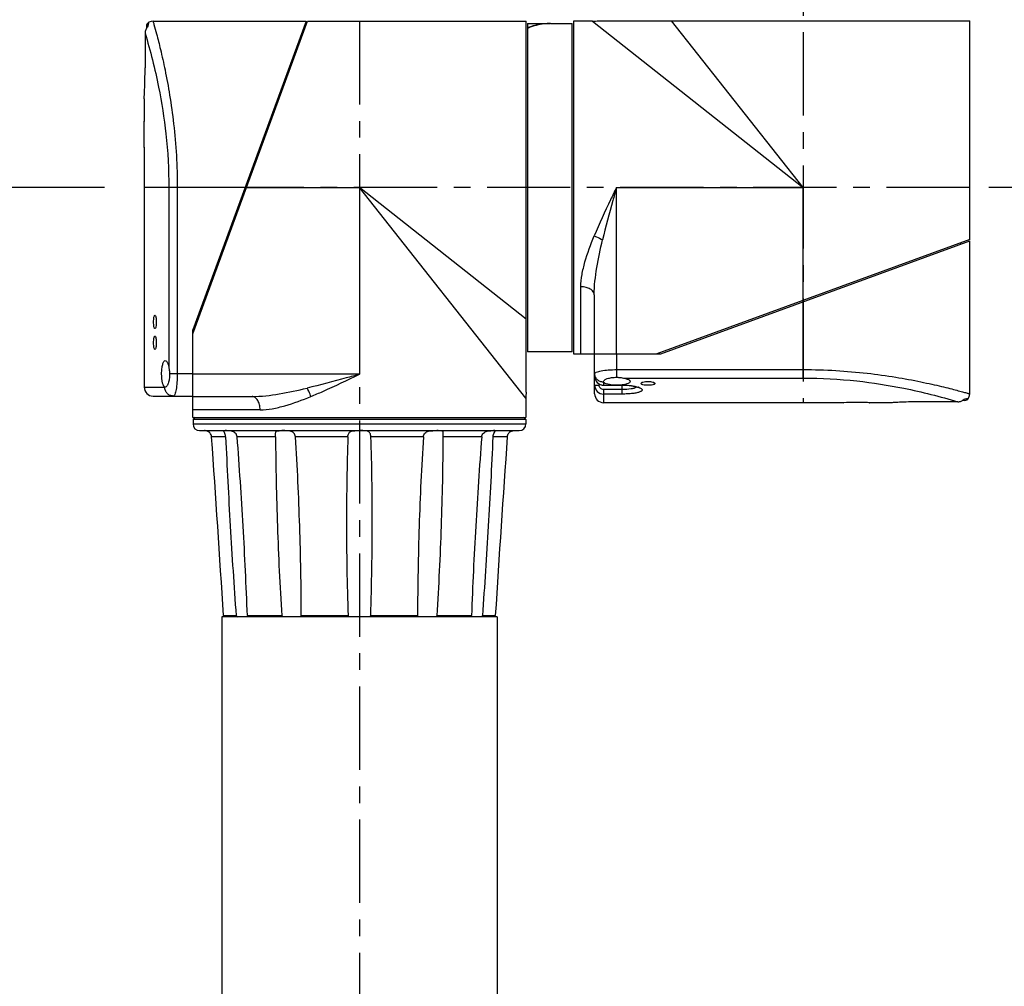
# Model space of a CAD drawing. Header units: millimetres. Extents: x 12 to 2508, y 25 to 1770.
# Tile 27 of 52: x 1513 to 1735, y 1161 to 1379. Entities that reach past the tile are written whole.
import ezdxf

# ---------------------------------------------------------------- set-up
doc = ezdxf.new("R2010")
doc.units = ezdxf.units.MM
doc.linetypes.add('CENTER', pattern=[0.6, 0.375, -0.075, 0.075, -0.075])
for name, color, linetype in [('ARM2_ABL33', 7, 'Continuous'), ('COVER_S_PBL24', 7, 'Continuous'), ('COVER_S_PBL30', 7, 'Continuous'), ('FLANGE_E_PBL3', 7, 'Continuous'), ('FLANGE_J5_PBL34', 7, 'Continuous'), ('HOLDER_S_PBL18', 7, 'Continuous'), ('HOLDER_S_PBL37', 7, 'Continuous'), ('MODULE_S_ABL17', 7, 'Continuous'), ('MODULE_S_ABL2', 7, 'Continuous'), ('new_view_6_VBL0', 7, 'Continuous'), ('PIPE2_PBL43', 7, 'Continuous'), ('RING_S_PBL44', 7, 'Continuous')]:
    doc.layers.add(name, color=color, linetype=linetype)
doc.styles.get("Standard").update_dxf_attribs({"font": 'arial.ttf'})
doc.dimstyles.new('DIMSTYLE_4', dxfattribs={"dimtxt": 16, "dimasz": 12, "dimexe": 1, "dimexo": 0.5, "dimgap": 1, "dimtad": 1, "dimdsep": 46, "dimtxsty": 'Standard', "dimblk": '_FILLED', "dimblk1": '_FILLED', "dimblk2": '_FILLED', "dimcen": 0.09, "dimclrt": 134, "dimazin": 2, "dimtp": 0.5, "dimtm": 0.5, "dimtfac": 1, "dimtofl": 0, "dimtmove": 0, "dimatfit": 3, "dimldrblk": '_FILLED', "dimfxl": 1, "dimtolj": 1, "dimarcsym": 0})
doc.dimstyles.new('DIMSTYLE_8', dxfattribs={"dimtxt": 10, "dimasz": 6, "dimexe": 1, "dimexo": 0.5, "dimtad": 1, "dimdec": 3, "dimdsep": 46, "dimtxsty": 'Standard', "dimblk": '_FILLED', "dimblk1": '_FILLED', "dimblk2": '_FILLED', "dimcen": 0.09, "dimclrt": 134, "dimazin": 2, "dimtol": 1, "dimtp": 0.015, "dimtfac": 0.6, "dimtdec": 3, "dimtofl": 0, "dimtmove": 0, "dimatfit": 1, "dimldrblk": '_FILLED', "dimfxl": 1, "dimtolj": 1, "dimarcsym": 0})

# ---------------------------------------------------------------- blocks, each defined once
blk = doc.blocks.new('_FILLED')
at = {"color": 0, "linetype": 'ByBlock'}
blk.add_solid([(0, 0), (-1, 0.2), (-1, -0.2)], dxfattribs=at)
blk = doc.blocks.new('*D13')
at = {"color": 134, "transparency": 16777216}
for p, q in [((2172.57, 1617.6), (1978.52, 1617.6)), ((1982.52, 1617.6), (1982.52, 1447.6)), ((1982.52, 1277.6), (1982.52, 1447.6)), ((1978.52, 1277.6), (2012.08, 1277.6))]:
    blk.add_line(p, q, dxfattribs=at)
at = {"color": 134, "transparency": 16777216, "xscale": 12, "yscale": 12, "zscale": 12}
for p, rotation in [((1982.52, 1617.6), 90), ((1982.52, 1277.6), 270)]:
    blk.add_blockref('_FILLED', p, dxfattribs=dict(at, rotation=rotation))
at = {"color": 134, "transparency": 16777216, "insert": (1962.52, 1447.6), "char_height": 16, "width": 36.8, "attachment_point": 2, "rotation": 90, "line_spacing_factor": 0.9}
blk.add_mtext('340', dxfattribs=at)
blk = doc.blocks.new('COVER_S_PBL24', base_point=(2199.77, 1612.85))
at = {"layer": 'COVER_S_PBL24', "color": 7}
for p, q in [((2183.52, 1655.1), (2218.02, 1655.1)), ((2218.02, 1655.1), (2192.52, 1585.5)), ((2182.02, 1653.96), (2182.02, 1653.48)), ((2181.72, 1652.42), (2181.72, 1644.6)), ((2181.52, 1637.63), (2181.52, 1637.6)), ((2181.52, 1637.6), (2181.52, 1632.6)), ((2181.52, 1632.6), (2181.52, 1632.5)), ((2181.52, 1626.7), (2181.52, 1626.6)), ((2181.52, 1626.69), (2181.52, 1626.6)), ((2181.52, 1626.6), (2181.52, 1572.6)), ((2192.52, 1574.1), (2192.52, 1585.5)), ((2186.29, 1572.6), (2186.22, 1572.6)), ((2183.52, 1570.6), (2192.52, 1570.6))]:
    blk.add_line(p, q, dxfattribs=at)
at = {"layer": 'COVER_S_PBL24', "color": 2}
for p, q in [((2187.08, 1617.6), (2187.08, 1577.09)), ((2204.28, 1617.6), (2187.08, 1617.6)), ((2188.98, 1617.6), (2188.98, 1575.6)), ((2192.52, 1575.6), (2187.25, 1575.6)), ((2181.52, 1572.6), (2186.16, 1572.6))]:
    blk.add_line(p, q, dxfattribs=at)
at = {"layer": 'COVER_S_PBL24', "color": 7}
for points in [[(2183.52, 1655.1), (2183.11, 1655.05), (2182.57, 1654.86), (2182.52, 1654.83)], [(2182.52, 1654.83), (2182.41, 1654.76), (2182.2, 1654.54), (2182.06, 1654.26), (2182.02, 1653.96)]]:
    blk.add_lwpolyline(points, dxfattribs=at)
for centre, radius, start, end in [((2183.71, 1652.46), 1.98, 134.2954, 137.9221), ((2061.52, 1629.6), 120.04, 0.0002, 1.4323), ((2183.52, 1572.6), 2, 180, 270)]:
    blk.add_arc(centre, radius, start, end, dxfattribs=at)
at = {"layer": 'COVER_S_PBL24', "color": 2}
for centre, radius, start, end in [((2188.22, 1572.6), 2.06, 180.0001, 180.4701), ((2186.16, 1572.84), 0.248, 270.0743, 275.0645)]:
    blk.add_arc(centre, radius, start, end, dxfattribs=at)
for points, knots in [([(2183.52, 1655.1), (2183.59, 1654.86), (2183.85, 1653.9), (2184.44, 1651.79), (2185.29, 1648.38), (2186.32, 1643.79), (2187.35, 1638.21), (2188.58, 1629.39), (2188.98, 1622.4), (2188.98, 1617.6)], [0, 0, 0, 0, 0.019885, 0.07841, 0.172471, 0.297679, 0.448936, 0.620664, 1, 1, 1, 1]), ([(2182.52, 1654.83), (2182.51, 1654.83), (2182.51, 1654.8), (2182.5, 1654.76), (2182.49, 1654.69), (2182.47, 1654.59), (2182.44, 1654.46), (2182.39, 1654.22), (2182.36, 1654.02), (2182.33, 1653.88)], [0, 0, 0, 0, 0.015535, 0.060115, 0.134208, 0.239266, 0.376721, 0.547586, 1, 1, 1, 1]), ([(2181.72, 1652.42), (2182.93, 1648.42), (2184.83, 1640.9), (2186.66, 1629.24), (2187.08, 1621.64), (2187.08, 1617.6)], [0, 0, 0, 0, 0.355025, 0.6571, 1, 1, 1, 1]), ([(2188.98, 1575.6), (2188.98, 1574.95), (2188.94, 1573.76), (2188.77, 1572.22), (2188.53, 1571.21), (2188.3, 1570.72), (2188.15, 1570.6), (2188.08, 1570.6)], [0, 0, 0, 0, 0.370978, 0.685645, 0.900141, 0.962847, 1, 1, 1, 1]), ([(2188.08, 1570.6), (2187.83, 1570.6), (2187.33, 1570.7), (2186.69, 1571.14), (2186.26, 1571.8), (2186.16, 1572.32), (2186.16, 1572.58)], [0, 0, 0, 0, 0.245447, 0.493519, 0.745386, 1, 1, 1, 1])]:
    blk.add_open_spline(points, degree=3, knots=knots, dxfattribs=at)
at = {"layer": 'COVER_S_PBL24', "color": 7}
for points in [[(2181.87, 1653.19), (2181.77, 1652.95), (2181.72, 1652.68), (2181.72, 1652.42)], [(2182.24, 1653.79), (2182.09, 1653.61), (2181.96, 1653.41), (2181.87, 1653.19)]]:
    blk.add_open_spline(points, degree=3, dxfattribs=at)
for points, knots in [([(2181.52, 1637.6), (2181.5, 1637.42), (2181.56, 1638.37), (2181.58, 1638.77), (2181.65, 1640.18), (2181.7, 1642.02), (2181.72, 1643.7), (2181.72, 1644.6)], [0, 0, 0, 0, 0.076215, 0.168696, 0.293087, 0.617447, 1, 1, 1, 1]), ([(2181.52, 1626.6), (2181.52, 1626.67), (2181.52, 1626.97), (2181.54, 1627.58), (2181.55, 1628.51), (2181.55, 1629.21), (2181.55, 1629.6)], [0, 0, 0, 0, 0.076144, 0.29291, 0.617307, 1, 1, 1, 1]), ([(2183.65, 1587.3), (2183.65, 1587.49), (2183.66, 1587.84), (2183.72, 1588.32), (2183.78, 1588.62), (2183.89, 1588.8), (2183.94, 1588.8)], [0, 0, 0, 0, 0.369755, 0.68321, 0.897619, 1, 1, 1, 1]), ([(2183.94, 1588.8), (2184, 1588.8), (2184.11, 1588.62), (2184.18, 1588.32), (2184.25, 1587.84), (2184.26, 1587.49), (2184.26, 1587.3)], [0, 0, 0, 0, 0.103383, 0.31819, 0.631085, 1, 1, 1, 1]), ([(2183.94, 1585.8), (2183.89, 1585.8), (2183.78, 1585.97), (2183.72, 1586.27), (2183.66, 1586.75), (2183.65, 1587.1), (2183.65, 1587.3)], [0, 0, 0, 0, 0.102382, 0.31679, 0.630245, 1, 1, 1, 1]), ([(2184.26, 1587.3), (2184.26, 1587.1), (2184.25, 1586.75), (2184.18, 1586.27), (2184.11, 1585.97), (2184, 1585.8), (2183.94, 1585.8)], [0, 0, 0, 0, 0.368913, 0.681808, 0.896616, 1, 1, 1, 1]), ([(2183.65, 1582.6), (2183.65, 1582.79), (2183.66, 1583.14), (2183.72, 1583.62), (2183.78, 1583.92), (2183.89, 1584.1), (2183.94, 1584.1)], [0, 0, 0, 0, 0.369755, 0.68321, 0.897619, 1, 1, 1, 1]), ([(2183.94, 1584.1), (2184, 1584.1), (2184.11, 1583.92), (2184.18, 1583.62), (2184.25, 1583.14), (2184.26, 1582.79), (2184.26, 1582.6)], [0, 0, 0, 0, 0.103383, 0.31819, 0.631085, 1, 1, 1, 1]), ([(2183.94, 1581.1), (2183.89, 1581.1), (2183.78, 1581.27), (2183.72, 1581.57), (2183.66, 1582.05), (2183.65, 1582.4), (2183.65, 1582.6)], [0, 0, 0, 0, 0.102382, 0.31679, 0.630245, 1, 1, 1, 1]), ([(2184.26, 1582.6), (2184.26, 1582.4), (2184.25, 1582.05), (2184.18, 1581.57), (2184.11, 1581.27), (2184, 1581.1), (2183.94, 1581.1)], [0, 0, 0, 0, 0.368913, 0.681808, 0.896616, 1, 1, 1, 1]), ([(2185.46, 1575.6), (2185.46, 1575.99), (2185.5, 1576.71), (2185.63, 1577.55), (2185.81, 1578.09), (2185.96, 1578.4), (2186.16, 1578.6), (2186.29, 1578.6)], [0, 0, 0, 0, 0.360277, 0.66585, 0.785509, 0.879751, 1, 1, 1, 1]), ([(2186.29, 1578.6), (2186.49, 1578.6), (2186.76, 1578.21), (2186.95, 1577.69), (2187.04, 1577.3), (2187.08, 1577.09)], [0, 0, 0, 0, 0.338756, 0.6312, 1, 1, 1, 1]), ([(2186.22, 1572.6), (2186.09, 1572.64), (2185.84, 1572.97), (2185.53, 1573.96), (2185.46, 1574.91), (2185.46, 1575.6)], [0, 0, 0, 0, 0.129193, 0.348262, 1, 1, 1, 1]), ([(2187.25, 1575.6), (2187.25, 1575.2), (2187.2, 1574.48), (2187.03, 1573.64), (2186.81, 1573.1), (2186.64, 1572.79), (2186.42, 1572.6), (2186.29, 1572.6)], [0, 0, 0, 0, 0.356905, 0.660298, 0.780317, 0.876063, 1, 1, 1, 1]), ([(2187.08, 1577.09), (2187.1, 1576.97), (2187.19, 1576.48), (2187.25, 1575.98), (2187.25, 1575.6)], [0, 0, 0, 0, 0.235411, 1, 1, 1, 1])]:
    blk.add_open_spline(points, degree=3, knots=knots, dxfattribs=at)
at = {"layer": 'COVER_S_PBL24', "color": 2}
blk.add_open_spline([(2186.22, 1572.6), (2186.21, 1572.6), (2186.19, 1572.6), (2186.18, 1572.6)], degree=3, dxfattribs=at)
blk = doc.blocks.new('HOLDER_S_PBL37', base_point=(2230.07, 1610.45))
at = {"layer": 'HOLDER_S_PBL37', "color": 7}
for p, q in [((2192.52, 1584.6), (2218.32, 1655.1)), ((2218.32, 1655.1), (2267.62, 1655.1)), ((2267.62, 1571.51), (2267.62, 1655.1)), ((2217.28, 1653.1), (2217.59, 1653.1)), ((2192.52, 1565.8), (2192.52, 1584.6)), ((2192.52, 1570.5), (2205.85, 1570.5)), ((2267.52, 1570.1), (2267.52, 1565.8)), ((2192.52, 1565.8), (2267.52, 1565.8))]:
    blk.add_line(p, q, dxfattribs=at)
at = {"layer": 'HOLDER_S_PBL37', "color": 2}
for p, q in [((2204.28, 1617.6), (2230.02, 1617.6)), ((2230.02, 1617.6), (2230.02, 1575.5)), ((2267.52, 1570.1), (2230.02, 1617.6)), ((2267.62, 1587.91), (2230.02, 1617.6)), ((2230.02, 1575.5), (2192.52, 1575.5)), ((2207.64, 1567.5), (2192.52, 1567.5))]:
    blk.add_line(p, q, dxfattribs=at)
at = {"layer": 'HOLDER_S_PBL37', "color": 7}
blk.add_arc((2277.53, 1570.1), 10.01, 171.8955, 179.9942, dxfattribs=at)
at = {"layer": 'HOLDER_S_PBL37', "color": 2}
for points, knots in [([(2230.02, 1575.5), (2229.03, 1575.22), (2225.11, 1574.14), (2221.19, 1573.08), (2218.22, 1572.37)], [0, 0, 0, 0, 0.251279, 1, 1, 1, 1]), ([(2219.1, 1570.5), (2220.01, 1570.87), (2223.69, 1572.45), (2227.3, 1574.19), (2230.02, 1575.5)], [0, 0, 0, 0, 0.245874, 1, 1, 1, 1]), ([(2205.85, 1570.5), (2207.9, 1570.5), (2212.07, 1571), (2216.15, 1571.88), (2218.22, 1572.37)], [0, 0, 0, 0, 0.489936, 1, 1, 1, 1]), ([(2219.1, 1570.5), (2219.04, 1570.67), (2218.79, 1571.31), (2218.49, 1571.94), (2218.22, 1572.37)], [0, 0, 0, 0, 0.263076, 1, 1, 1, 1]), ([(2207.64, 1567.5), (2207.64, 1567.88), (2207.56, 1568.62), (2207.19, 1569.59), (2206.63, 1570.3), (2206.09, 1570.5), (2205.85, 1570.5)], [0, 0, 0, 0, 0.304409, 0.580241, 0.809815, 1, 1, 1, 1]), ([(2207.64, 1567.5), (2208.56, 1567.5), (2210.45, 1567.7), (2214.32, 1568.64), (2217.18, 1569.71), (2219.1, 1570.5)], [0, 0, 0, 0, 0.231676, 0.477405, 1, 1, 1, 1])]:
    blk.add_open_spline(points, degree=3, knots=knots, dxfattribs=at)
blk = doc.blocks.new('*D18')
at = {"color": 134, "transparency": 16777216}
for p, q in [((2351.72, 1682.6), (2411.52, 1682.6)), ((2407.52, 1682.6), (2407.52, 1650.1)), ((2407.52, 1617.6), (2407.52, 1650.1)), ((2411.52, 1617.6), (2371.81, 1617.6))]:
    blk.add_line(p, q, dxfattribs=at)
at = {"color": 134, "transparency": 16777216, "xscale": 12, "yscale": 12, "zscale": 12}
for p, rotation in [((2407.52, 1682.6), 90), ((2407.52, 1617.6), 270)]:
    blk.add_blockref('_FILLED', p, dxfattribs=dict(at, rotation=rotation))
at = {"color": 134, "transparency": 16777216, "insert": (2387.52, 1650.1), "char_height": 16, "width": 24.5333, "attachment_point": 2, "rotation": 90, "line_spacing_factor": 0.9}
blk.add_mtext('65', dxfattribs=at)
blk = doc.blocks.new('HOLDER_S_PBL18', base_point=(2195.017, 1556.596))
at = {"layer": 'HOLDER_S_PBL18', "color": 7}
for p, q in [((2278.217, 1655.096), (2278.217, 1580.096)), ((2282.517, 1655.096), (2278.217, 1655.096)), ((2283.928, 1655.196), (2367.517, 1655.196)), ((2367.517, 1605.896), (2367.517, 1655.196)), ((2367.517, 1605.896), (2297.017, 1580.096)), ((2365.517, 1604.864), (2365.517, 1605.164)), ((2282.917, 1593.43), (2282.917, 1580.096)), ((2278.217, 1580.096), (2297.017, 1580.096))]:
    blk.add_line(p, q, dxfattribs=at)
at = {"layer": 'HOLDER_S_PBL18', "color": 2}
for p, q in [((2282.517, 1655.096), (2330.017, 1617.596)), ((2330.017, 1617.596), (2300.333, 1655.196)), ((2287.917, 1580.096), (2287.917, 1617.596)), ((2287.917, 1617.596), (2330.017, 1617.596)), ((2330.017, 1591.857), (2330.017, 1617.596)), ((2279.917, 1580.096), (2279.917, 1595.22))]:
    blk.add_line(p, q, dxfattribs=at)
at = {"layer": 'HOLDER_S_PBL18', "color": 7}
blk.add_arc((2282.516, 1665.109), 10.013, 270.00576, 278.10446, dxfattribs=at)
at = {"layer": 'HOLDER_S_PBL18', "color": 2}
for points, knots in [([(2287.917, 1617.596), (2287.479, 1616.684), (2285.748, 1613.074), (2284.053, 1609.444), (2282.917, 1606.677)], [0, 0, 0, 0, 0.2528914, 1, 1, 1, 1]), ([(2287.917, 1617.596), (2287.644, 1616.612), (2286.556, 1612.693), (2285.496, 1608.766), (2284.792, 1605.803)], [0, 0, 0, 0, 0.2512811, 1, 1, 1, 1]), ([(2279.917, 1595.22), (2279.917, 1596.139), (2280.123, 1598.034), (2281.056, 1601.895), (2282.13, 1604.759), (2282.917, 1606.677)], [0, 0, 0, 0, 0.2316282, 0.4773625, 1, 1, 1, 1]), ([(2282.917, 1606.677), (2283.089, 1606.617), (2283.734, 1606.374), (2284.361, 1606.073), (2284.792, 1605.803)], [0, 0, 0, 0, 0.2630713, 1, 1, 1, 1]), ([(2282.917, 1593.43), (2282.917, 1595.477), (2283.422, 1599.648), (2284.3, 1603.73), (2284.792, 1605.803)], [0, 0, 0, 0, 0.489992, 1, 1, 1, 1]), ([(2282.917, 1593.43), (2282.917, 1593.671), (2282.716, 1594.205), (2282.011, 1594.772), (2281.041, 1595.137), (2280.303, 1595.22), (2279.917, 1595.22)], [0, 0, 0, 0, 0.1901305, 0.419649, 0.6955124, 1, 1, 1, 1])]:
    blk.add_open_spline(points, degree=3, knots=knots, dxfattribs=at)
blk = doc.blocks.new('COVER_S_PBL30', base_point=(2325.27, 1587.35))
at = {"layer": 'COVER_S_PBL30', "color": 7}
for p, q in [((2297.92, 1580.1), (2367.52, 1605.6)), ((2367.52, 1571.1), (2367.52, 1605.6)), ((2283.02, 1571.1), (2283.02, 1580.1)), ((2286.52, 1580.1), (2297.92, 1580.1)), ((2285.03, 1573.8), (2285.02, 1573.87)), ((2285.02, 1573.04), (2289.22, 1573.04)), ((2339.02, 1569.1), (2285.02, 1569.1)), ((2339.02, 1569.1), (2339.12, 1569.1)), ((2344.92, 1569.1), (2345.02, 1569.1)), ((2344.92, 1569.1), (2345.02, 1569.1)), ((2350.02, 1569.1), (2345.02, 1569.1)), ((2350.02, 1569.1), (2350.06, 1569.1)), ((2364.84, 1569.3), (2357.02, 1569.3)), ((2366.38, 1569.6), (2365.9, 1569.6))]:
    blk.add_line(p, q, dxfattribs=at)
at = {"layer": 'COVER_S_PBL30', "color": 2}
for p, q in [((2330.02, 1574.66), (2330.02, 1591.86)), ((2288.02, 1574.83), (2288.02, 1580.1)), ((2288.02, 1576.56), (2330.02, 1576.56)), ((2283.02, 1573.05), (2284.02, 1573.05)), ((2284.02, 1573.34), (2284.02, 1573.05)), ((2285.02, 1573.74), (2285.02, 1573.04)), ((2285.02, 1573.08), (2287.06, 1573.08)), ((2288.97, 1573.08), (2289.22, 1573.08)), ((2289.22, 1571.05), (2289.22, 1573.08)), ((2289.51, 1574.66), (2330.02, 1574.66)), ((2285.02, 1572.04), (2285.02, 1569.1)), ((2289.22, 1572.04), (2285.02, 1572.04)), ((2289.22, 1571.05), (2285.02, 1571.05))]:
    blk.add_line(p, q, dxfattribs=at)
at = {"layer": 'COVER_S_PBL30', "color": 7}
for points in [[(2283.02, 1575.08), (2283.04, 1574.77), (2283.18, 1574.28), (2283.44, 1573.83), (2283.8, 1573.46), (2284.24, 1573.2), (2284.73, 1573.07), (2285.02, 1573.04)], [(2289.22, 1573.04), (2289.95, 1573.03), (2290.85, 1572.96), (2291.66, 1572.84), (2292.27, 1572.7), (2292.65, 1572.58), (2292.85, 1572.49), (2292.89, 1572.47)], [(2367.25, 1570.09), (2367.28, 1570.15), (2367.47, 1570.69), (2367.52, 1571.1)], [(2366.38, 1569.6), (2366.68, 1569.64), (2366.96, 1569.78), (2367.18, 1569.99), (2367.25, 1570.1)]]:
    blk.add_lwpolyline(points, dxfattribs=at)
at = {"layer": 'COVER_S_PBL30', "color": 2}
for centre, radius, start, end in [((2285.02, 1575.08), 2, 179.9825, 269.9761), ((2285.02, 1573.05), 2, 179.9957, 269.9925), ((2285.02, 1575.8), 2.06, 269.5475, 269.9999), ((2291.46, 1568.51), 4.33, 69.8881, 70.7773)]:
    blk.add_arc(centre, radius, start, end, dxfattribs=at)
at = {"layer": 'COVER_S_PBL30', "color": 7}
for centre, radius, start, end in [((2285.02, 1571.1), 2, 180, 270), ((2342.02, 1449.09), 120.04, 90.0002, 91.4323), ((2364.88, 1571.29), 1.98, 312.078, 315.7043)]:
    blk.add_arc(centre, radius, start, end, dxfattribs=at)
at = {"layer": 'COVER_S_PBL30', "color": 2}
for points, knots in [([(2283.02, 1575.66), (2283.02, 1575.72), (2283.14, 1575.88), (2283.63, 1576.11), (2284.64, 1576.34), (2286.19, 1576.52), (2287.37, 1576.56), (2288.02, 1576.56)], [0, 0, 0, 0, 0.037151, 0.09985, 0.314351, 0.629026, 1, 1, 1, 1]), ([(2285, 1573.74), (2284.74, 1573.74), (2284.22, 1573.84), (2283.57, 1574.27), (2283.12, 1574.9), (2283.02, 1575.41), (2283.02, 1575.66)], [0, 0, 0, 0, 0.254544, 0.506373, 0.754489, 1, 1, 1, 1]), ([(2330.02, 1576.56), (2332.47, 1576.56), (2337.28, 1576.42), (2344.24, 1575.82), (2350.63, 1574.93), (2355.48, 1574.03), (2358.9, 1573.29), (2361.08, 1572.79), (2362.97, 1572.32), (2364.53, 1571.92), (2365.79, 1571.58), (2366.57, 1571.37), (2367.11, 1571.21), (2367.25, 1571.18), (2367.58, 1571.07), (2367.52, 1571.1)], [0, 0, 0, 0, 0.193425, 0.379421, 0.551117, 0.702351, 0.768536, 0.827548, 0.878764, 0.9216, 0.955533, 0.980118, 0.988792, 0.995012, 1, 1, 1, 1]), ([(2285.02, 1572.04), (2284.76, 1572.04), (2284.23, 1572.26), (2284.02, 1572.8), (2284.02, 1573.05)], [0, 0, 0, 0, 0.499592, 1, 1, 1, 1]), ([(2289.22, 1573.08), (2289.91, 1573.08), (2291.14, 1573), (2292.37, 1572.77), (2292.88, 1572.59)], [0, 0, 0, 0, 0.560724, 1, 1, 1, 1]), ([(2330.02, 1574.66), (2334.06, 1574.66), (2341.66, 1574.24), (2353.32, 1572.41), (2360.84, 1570.51), (2364.84, 1569.3)], [0, 0, 0, 0, 0.3429, 0.644974, 1, 1, 1, 1]), ([(2292.52, 1572.63), (2292.37, 1572.52), (2291.95, 1572.34), (2290.85, 1572.09), (2289.9, 1572.04), (2289.22, 1572.04)], [0, 0, 0, 0, 0.163766, 0.396179, 1, 1, 1, 1]), ([(2292.94, 1572.57), (2293.13, 1572.5), (2293.38, 1572.4), (2293.63, 1572.19), (2293.72, 1572.05), (2293.72, 1571.89), (2293.62, 1571.75), (2293.44, 1571.63), (2293.2, 1571.52), (2292.88, 1571.41), (2292.34, 1571.28), (2291.52, 1571.16), (2290.41, 1571.07), (2289.63, 1571.05), (2289.22, 1571.05)], [0, 0, 0, 0, 0.103332, 0.139101, 0.166272, 0.189678, 0.21663, 0.252267, 0.29861, 0.356127, 0.424582, 0.59087, 0.787364, 1, 1, 1, 1]), ([(2366.3, 1569.91), (2366.44, 1569.94), (2366.64, 1569.97), (2366.88, 1570.02), (2367.01, 1570.05), (2367.11, 1570.07), (2367.19, 1570.09), (2367.22, 1570.09), (2367.25, 1570.1), (2367.25, 1570.1)], [0, 0, 0, 0, 0.452428, 0.622623, 0.76004, 0.866147, 0.941344, 0.985823, 1, 1, 1, 1])]:
    blk.add_open_spline(points, degree=3, knots=knots, dxfattribs=at)
at = {"layer": 'COVER_S_PBL30', "color": 7}
for points, knots in [([(2285.02, 1573.87), (2285.02, 1574), (2285.21, 1574.21), (2285.53, 1574.39), (2286.06, 1574.61), (2286.9, 1574.78), (2287.63, 1574.83), (2288.02, 1574.83)], [0, 0, 0, 0, 0.123919, 0.219665, 0.339694, 0.64311, 1, 1, 1, 1]), ([(2287.06, 1573.08), (2286.58, 1573.12), (2285.93, 1573.22), (2285.25, 1573.5), (2285.05, 1573.7), (2285.03, 1573.8)], [0, 0, 0, 0, 0.650706, 0.86335, 1, 1, 1, 1]), ([(2288.02, 1573.05), (2287.78, 1573.05), (2287.46, 1573.05), (2287.14, 1573.07), (2287.06, 1573.08)], [0, 0, 0, 0, 0.755742, 1, 1, 1, 1]), ([(2288.02, 1574.83), (2288.15, 1574.83), (2288.65, 1574.81), (2289.15, 1574.72), (2289.51, 1574.66)], [0, 0, 0, 0, 0.260756, 1, 1, 1, 1]), ([(2288.97, 1573.08), (2288.89, 1573.07), (2288.58, 1573.05), (2288.26, 1573.05), (2288.02, 1573.05)], [0, 0, 0, 0, 0.244258, 1, 1, 1, 1]), ([(2291.02, 1573.87), (2291.02, 1573.77), (2290.91, 1573.61), (2290.69, 1573.47), (2290.34, 1573.32), (2289.76, 1573.17), (2289.25, 1573.1), (2288.97, 1573.08)], [0, 0, 0, 0, 0.128667, 0.220665, 0.335399, 0.631183, 1, 1, 1, 1]), ([(2289.51, 1574.66), (2289.72, 1574.62), (2290.11, 1574.53), (2290.63, 1574.33), (2291.02, 1574.07), (2291.02, 1573.87)], [0, 0, 0, 0, 0.368796, 0.661229, 1, 1, 1, 1]), ([(2293.45, 1573.44), (2293.45, 1573.51), (2293.61, 1573.66), (2294.13, 1573.83), (2294.64, 1573.89), (2295.02, 1573.89)], [0, 0, 0, 0, 0.119084, 0.333763, 1, 1, 1, 1]), ([(2295.02, 1573.02), (2294.64, 1573.02), (2294.19, 1573.05), (2293.72, 1573.2), (2293.55, 1573.27), (2293.45, 1573.38), (2293.45, 1573.44)], [0, 0, 0, 0, 0.6676, 0.787748, 0.882103, 1, 1, 1, 1]), ([(2295.02, 1573.89), (2295.39, 1573.89), (2295.9, 1573.83), (2296.43, 1573.66), (2296.59, 1573.51), (2296.59, 1573.44)], [0, 0, 0, 0, 0.666244, 0.880911, 1, 1, 1, 1]), ([(2296.59, 1573.44), (2296.59, 1573.38), (2296.48, 1573.27), (2296.32, 1573.2), (2295.84, 1573.05), (2295.39, 1573.02), (2295.02, 1573.02)], [0, 0, 0, 0, 0.117889, 0.212245, 0.3324, 1, 1, 1, 1]), ([(2345.02, 1569.1), (2344.94, 1569.1), (2344.65, 1569.1), (2344.03, 1569.12), (2343.11, 1569.13), (2342.4, 1569.13), (2342.02, 1569.13)], [0, 0, 0, 0, 0.076144, 0.29291, 0.617307, 1, 1, 1, 1]), ([(2357.02, 1569.3), (2356.12, 1569.3), (2354.47, 1569.28), (2352.32, 1569.22), (2350.88, 1569.14), (2350.19, 1569.11), (2350.02, 1569.1)], [0, 0, 0, 0, 0.382551, 0.706911, 0.923785, 1, 1, 1, 1])]:
    blk.add_open_spline(points, degree=3, knots=knots, dxfattribs=at)
at = {"layer": 'COVER_S_PBL30', "color": 2}
blk.add_open_spline([(2285.02, 1573.74), (2285.02, 1573.76), (2285.02, 1573.78), (2285.03, 1573.8)], degree=3, dxfattribs=at)
at = {"layer": 'COVER_S_PBL30', "color": 7}
for points in [[(2364.84, 1569.3), (2365.1, 1569.3), (2365.37, 1569.35), (2365.61, 1569.45)], [(2365.61, 1569.45), (2365.83, 1569.54), (2366.03, 1569.66), (2366.21, 1569.82)]]:
    blk.add_open_spline(points, degree=3, dxfattribs=at)
blk = doc.blocks.new('MODULE_S_ABL17', base_point=(2195.02, 1556.6))
at = {"layer": 'COVER_S_PBL30'}
blk.add_blockref('COVER_S_PBL30', (2325.27, 1587.35), dxfattribs=at)
at = {"layer": 'HOLDER_S_PBL18'}
blk.add_blockref('HOLDER_S_PBL18', (2195.02, 1556.6), dxfattribs=at)
blk = doc.blocks.new('FLANGE_J5_PBL34', base_point=(2230.02, 1543.3))
at = {"layer": 'FLANGE_J5_PBL34', "color": 7}
for p, q in [((2193.02, 1565.8), (2192.52, 1565.3)), ((2192.52, 1565.3), (2192.52, 1564.3)), ((2267.52, 1565.3), (2192.52, 1565.3)), ((2267.02, 1565.8), (2267.52, 1565.3)), ((2267.52, 1565.3), (2267.52, 1564.3)), ((2194.02, 1562.8), (2266.02, 1562.8)), ((2199.4, 1521.1), (2202.23, 1521.1)), ((2204.78, 1521.1), (2212.5, 1521.1)), ((2216.92, 1521.03), (2216.92, 1521.1)), ((2216.92, 1521.1), (2227.47, 1521.1)), ((2232.56, 1521.1), (2243.12, 1521.1)), ((2243.12, 1521.1), (2243.12, 1521.03)), ((2247.53, 1521.1), (2255.26, 1521.1)), ((2257.8, 1521.1), (2260.63, 1521.1))]:
    blk.add_line(p, q, dxfattribs=at)
at = {"layer": 'FLANGE_J5_PBL34', "color": 2}
for p, q in [((2192.52, 1564.3), (2267.52, 1564.3)), ((2199.88, 1561.4), (2196.71, 1561.4)), ((2211.12, 1561.4), (2202.47, 1561.4)), ((2227.43, 1561.4), (2215.61, 1561.4)), ((2244.43, 1561.4), (2232.61, 1561.4)), ((2257.57, 1561.4), (2248.91, 1561.4)), ((2263.32, 1561.4), (2260.16, 1561.4))]:
    blk.add_line(p, q, dxfattribs=at)
at = {"layer": 'FLANGE_J5_PBL34', "color": 7}
for centre, radius, start, end in [((2194.02, 1564.3), 1.5, 180, 270), ((2266.02, 1564.3), 1.5, 270, 360), ((-5034.08, 1058.15), 7248.28, 3.661962, 3.981237), ((2772.46, 1542.97), 545.35, 178.0641, 180.0746), ((1687.81, 1542.98), 545.11, 359.925, 1.9364), ((9494.11, 1058.15), 7248.28, 176.018763, 176.338038), ((2835.45, 1541.81), 608.34, 179.9572, 181.95124), ((1624.31, 1541.81), 608.6, 358.04918, 0.04235), ((2142.36, 1462.57), 81.73, 45.4394, 45.7393), ((2212.05, 1532.56), 15.09, 229.407, 231.1859), ((2217.15, 1525.73), 6.56, 224.8983, 228.719), ((2230.04, 1522.53), 2.95, 209.187, 216.1048), ((2229.99, 1522.53), 2.95, 323.8947, 330.8129), ((2245.17, 1521.03), 2.05, 179.9978, 181.0804), ((2245.02, 1521.03), 1.91, 181.0238, 186.9887), ((2242.88, 1525.73), 6.56, 311.2806, 315.1015), ((2247.98, 1532.56), 15.09, 308.8139, 310.5929), ((2317.67, 1462.57), 81.73, 134.2608, 134.5607)]:
    blk.add_arc(centre, radius, start, end, dxfattribs=at)
for points, knots in [([(2196.71, 1561.4), (2196.69, 1561.7), (2196.5, 1562.15), (2196.07, 1562.52), (2195.76, 1562.68), (2195.53, 1562.75), (2195.37, 1562.78), (2195.28, 1562.79), (2195.22, 1562.8), (2195.16, 1562.79), (2195.14, 1562.8), (2195.12, 1562.79), (2195.12, 1562.8)], [0, 0, 0, 0, 0.398478, 0.576573, 0.726732, 0.845114, 0.892037, 0.930654, 0.960867, 0.982562, 0.995633, 1, 1, 1, 1]), ([(2199.4, 1562.75), (2199.4, 1562.79), (2199.6, 1562.8), (2199.7, 1562.8), (2199.79, 1562.8)], [0, 0, 0, 0, 0.269402, 1, 1, 1, 1]), ([(2199.88, 1561.4), (2199.87, 1561.58), (2199.82, 1561.93), (2199.64, 1562.34), (2199.5, 1562.59), (2199.4, 1562.71), (2199.4, 1562.75)], [0, 0, 0, 0, 0.388948, 0.707111, 0.910969, 1, 1, 1, 1]), ([(2202.47, 1561.4), (2202.46, 1561.56), (2202.37, 1561.88), (2201.98, 1562.39), (2201.27, 1562.72), (2200.48, 1562.8), (2200, 1562.8), (2199.79, 1562.8)], [0, 0, 0, 0, 0.14437, 0.288763, 0.568855, 0.815868, 1, 1, 1, 1]), ([(2211.12, 1561.93), (2211.12, 1562.04), (2211.12, 1562.23), (2211.16, 1562.48), (2211.27, 1562.66), (2211.45, 1562.75), (2211.67, 1562.78), (2212.05, 1562.8), (2212.35, 1562.8), (2212.57, 1562.8)], [0, 0, 0, 0, 0.156828, 0.27468, 0.364256, 0.45244, 0.558175, 0.685852, 1, 1, 1, 1]), ([(2211.12, 1561.4), (2211.12, 1561.44), (2211.12, 1561.62), (2211.12, 1561.8), (2211.12, 1561.93)], [0, 0, 0, 0, 0.261025, 1, 1, 1, 1]), ([(2215.61, 1561.4), (2215.59, 1561.7), (2215.33, 1562.34), (2214.42, 1562.74), (2213.49, 1562.8), (2212.87, 1562.8), (2212.57, 1562.8)], [0, 0, 0, 0, 0.249101, 0.497694, 0.756772, 1, 1, 1, 1]), ([(2227.43, 1561.4), (2227.43, 1561.54), (2227.46, 1561.81), (2227.58, 1562.18), (2227.79, 1562.47), (2228.09, 1562.65), (2228.43, 1562.74), (2228.96, 1562.8), (2229.37, 1562.8), (2229.65, 1562.8)], [0, 0, 0, 0, 0.139292, 0.265157, 0.376781, 0.484878, 0.600088, 0.725541, 1, 1, 1, 1]), ([(2232.61, 1561.4), (2232.6, 1561.55), (2232.57, 1561.84), (2232.43, 1562.24), (2232.17, 1562.54), (2231.81, 1562.7), (2231.42, 1562.77), (2230.82, 1562.8), (2230.36, 1562.8), (2230.05, 1562.8)], [0, 0, 0, 0, 0.137016, 0.258961, 0.367147, 0.475489, 0.593675, 0.722527, 1, 1, 1, 1]), ([(2244.43, 1561.4), (2244.45, 1561.7), (2244.7, 1562.34), (2245.62, 1562.74), (2246.54, 1562.8), (2247.17, 1562.8), (2247.47, 1562.8)], [0, 0, 0, 0, 0.249101, 0.497694, 0.756772, 1, 1, 1, 1]), ([(2248.92, 1561.93), (2248.92, 1562.04), (2248.91, 1562.23), (2248.88, 1562.48), (2248.77, 1562.66), (2248.58, 1562.75), (2248.37, 1562.78), (2247.99, 1562.8), (2247.68, 1562.8), (2247.47, 1562.8)], [0, 0, 0, 0, 0.156828, 0.27468, 0.364256, 0.45244, 0.558175, 0.685852, 1, 1, 1, 1]), ([(2248.91, 1561.4), (2248.91, 1561.44), (2248.91, 1561.62), (2248.92, 1561.8), (2248.92, 1561.93)], [0, 0, 0, 0, 0.261025, 1, 1, 1, 1]), ([(2257.57, 1561.4), (2257.58, 1561.56), (2257.67, 1561.88), (2258.05, 1562.39), (2258.77, 1562.72), (2259.56, 1562.8), (2260.04, 1562.8), (2260.24, 1562.8)], [0, 0, 0, 0, 0.14437, 0.288763, 0.568855, 0.815868, 1, 1, 1, 1]), ([(2260.16, 1561.4), (2260.16, 1561.58), (2260.22, 1561.93), (2260.39, 1562.34), (2260.53, 1562.59), (2260.63, 1562.71), (2260.63, 1562.75)], [0, 0, 0, 0, 0.388948, 0.707111, 0.910969, 1, 1, 1, 1]), ([(2260.63, 1562.75), (2260.63, 1562.79), (2260.43, 1562.8), (2260.34, 1562.8), (2260.24, 1562.8)], [0, 0, 0, 0, 0.269402, 1, 1, 1, 1]), ([(2263.32, 1561.4), (2263.34, 1561.7), (2263.57, 1562.25), (2264.22, 1562.71), (2264.7, 1562.8), (2264.92, 1562.8)], [0, 0, 0, 0, 0.390869, 0.713984, 1, 1, 1, 1]), ([(2199.88, 1561.4), (2200.17, 1554.68), (2200.87, 1541.24), (2201.74, 1527.81), (2202.23, 1521.1)], [0, 0, 0, 0, 0.499756, 1, 1, 1, 1]), ([(2204.78, 1521.1), (2204.52, 1527.82), (2203.87, 1541.26), (2202.99, 1554.69), (2202.47, 1561.4)], [0, 0, 0, 0, 0.499771, 1, 1, 1, 1]), ([(2211.12, 1561.4), (2211.15, 1554.68), (2211.46, 1541.24), (2212.09, 1527.81), (2212.5, 1521.1)], [0, 0, 0, 0, 0.499728, 1, 1, 1, 1]), ([(2216.92, 1521.1), (2216.9, 1527.81), (2216.65, 1541.26), (2216.04, 1554.69), (2215.61, 1561.4)], [0, 0, 0, 0, 0.499798, 1, 1, 1, 1]), ([(2244.43, 1561.4), (2243.99, 1554.69), (2243.38, 1541.26), (2243.13, 1527.81), (2243.12, 1521.1)], [0, 0, 0, 0, 0.500202, 1, 1, 1, 1]), ([(2247.53, 1521.1), (2247.95, 1527.81), (2248.57, 1541.24), (2248.88, 1554.68), (2248.91, 1561.4)], [0, 0, 0, 0, 0.500272, 1, 1, 1, 1]), ([(2257.57, 1561.4), (2257.04, 1554.69), (2256.17, 1541.26), (2255.51, 1527.82), (2255.26, 1521.1)], [0, 0, 0, 0, 0.500229, 1, 1, 1, 1]), ([(2257.8, 1521.1), (2258.29, 1527.81), (2259.16, 1541.24), (2259.87, 1554.68), (2260.16, 1561.4)], [0, 0, 0, 0, 0.500244, 1, 1, 1, 1])]:
    blk.add_open_spline(points, degree=3, knots=knots, dxfattribs=at)
for points in [[(2204.95, 1520.8), (2204.89, 1520.9), (2204.84, 1521), (2204.78, 1521.1)], [(2216.9, 1520.8), (2216.91, 1520.87), (2216.92, 1520.95), (2216.92, 1521.03)], [(2255.26, 1521.1), (2255.2, 1521), (2255.14, 1520.9), (2255.09, 1520.8)]]:
    blk.add_open_spline(points, degree=3, dxfattribs=at)
blk = doc.blocks.new('PIPE2_PBL43', base_point=(2230.02, 1433.95))
at = {"layer": 'PIPE2_PBL43', "color": 7}
for p, q in [((2199.02, 1520.8), (2199.02, 1347.1)), ((2261.02, 1520.8), (2199.02, 1520.8)), ((2261.02, 1520.8), (2261.02, 1347.1)), ((2261.02, 1347.1), (2199.02, 1347.1))]:
    blk.add_line(p, q, dxfattribs=at)
blk = doc.blocks.new('ARM2_ABL33', base_point=(2230.02, 1440.5))
at = {"layer": 'FLANGE_J5_PBL34'}
blk.add_blockref('FLANGE_J5_PBL34', (2230.02, 1543.3), dxfattribs=at)
at = {"layer": 'PIPE2_PBL43'}
blk.add_blockref('PIPE2_PBL43', (2230.02, 1433.95), dxfattribs=at)
blk = doc.blocks.new('RING_S_PBL44', base_point=(2272.92, 1617.6))
at = {"layer": 'RING_S_PBL44', "color": 7}
for p, q in [((2267.92, 1654.6), (2267.92, 1580.6)), ((2267.92, 1654.6), (2272.92, 1654.6)), ((2273.09, 1654.6), (2277.92, 1654.6)), ((2277.92, 1580.6), (2277.92, 1654.6)), ((2277.92, 1580.6), (2267.92, 1580.6))]:
    blk.add_line(p, q, dxfattribs=at)
for start, end in [(90.4022, 90.8039), (90, 90.4021)]:
    blk.add_arc((2273.09, 1642.31), 12.29, start, end, dxfattribs=at)
for centre, major_axis, start_param, end_param in [((2272.92, 1617.6), (0, 37), 6.279114, 6.519438), ((2252.92, 1617.6), (64.09, 0), 1.332458, 1.334544)]:
    blk.add_ellipse(centre, major_axis=major_axis, ratio=0.57735, start_param=start_param, end_param=end_param, dxfattribs=at)
blk.add_open_spline([(2272.92, 1654.6), (2272.51, 1654.59), (2270.84, 1654.48), (2269.21, 1654.04), (2268.05, 1653.55)], degree=3, knots=[0, 0, 0, 0, 0.245734, 1, 1, 1, 1], dxfattribs=at)
blk = doc.blocks.new('MODULE_S_ABL2', base_point=(2058.872, 1466.348))
at = {"layer": 'COVER_S_PBL24'}
blk.add_blockref('COVER_S_PBL24', (2199.766, 1612.848), dxfattribs=at)
at = {"layer": 'HOLDER_S_PBL37'}
blk.add_blockref('HOLDER_S_PBL37', (2230.067, 1610.446), dxfattribs=at)
at = {"layer": 'MODULE_S_ABL2', "color": 134}
dim = blk.add_linear_dim(base=(1982.517, 1277.596), p1=(2173.074, 1617.596), p2=(2012.581, 1277.596), angle=270, dimstyle='DIMSTYLE_4', dxfattribs=at)
dim.commit()
dim.dimension.update_dxf_attribs({"geometry": '*D13', "text_midpoint": (1982.517, 1447.777), "dimtype": 128})
blk = doc.blocks.new('FLANGE_E_PBL3', base_point=(2209.2845, 1219.5689))
at = {"layer": 'FLANGE_E_PBL3', "color": 134}
dim = blk.add_linear_dim(base=(2407.5158, 1617.5964), p1=(2351.2174, 1682.5964), p2=(2371.3083, 1617.5964), angle=270, dimstyle='DIMSTYLE_8', override={"dimpost": '<>'}, dxfattribs=at)
dim.commit()
dim.dimension.update_dxf_attribs({"geometry": '*D18', "text_midpoint": (2407.5158, 1649.905), "dimtype": 128})
blk = doc.blocks.new('NEW_VIEW_6_VBL0', base_point=(2193.09, 1219.57))
at = {"layer": 'ARM2_ABL33'}
blk.add_blockref('ARM2_ABL33', (2230.02, 1440.5), dxfattribs=at)
at = {"layer": 'FLANGE_E_PBL3'}
blk.add_blockref('FLANGE_E_PBL3', (2209.28, 1219.57), dxfattribs=at)
at = {"layer": 'MODULE_S_ABL17'}
blk.add_blockref('MODULE_S_ABL17', (2195.02, 1556.6), dxfattribs=at)
at = {"layer": 'MODULE_S_ABL2'}
blk.add_blockref('MODULE_S_ABL2', (2058.87, 1466.35), dxfattribs=at)
at = {"layer": 'RING_S_PBL44'}
blk.add_blockref('RING_S_PBL44', (2272.92, 1617.6), dxfattribs=at)

msp = doc.modelspace()

# ---------------------------------------------------------------- linework, layer by layer
at = {"color": 1, "linetype": 'CENTER', "ltscale": 50}
for p, q in [((1690, 1406.45), (1690, 1292.95)), ((1590, 1378.95), (1590, 952.95)), ((1727.5, 1341.45), (1541.5, 1341.45))]:
    msp.add_line(p, q, dxfattribs=at)

# ---------------------------------------------------------------- block references
at = {"layer": 'new_view_6_VBL0'}
msp.add_blockref('NEW_VIEW_6_VBL0', (1553.07, 943.42), dxfattribs=at)

doc.saveas('drawing.dxf')
